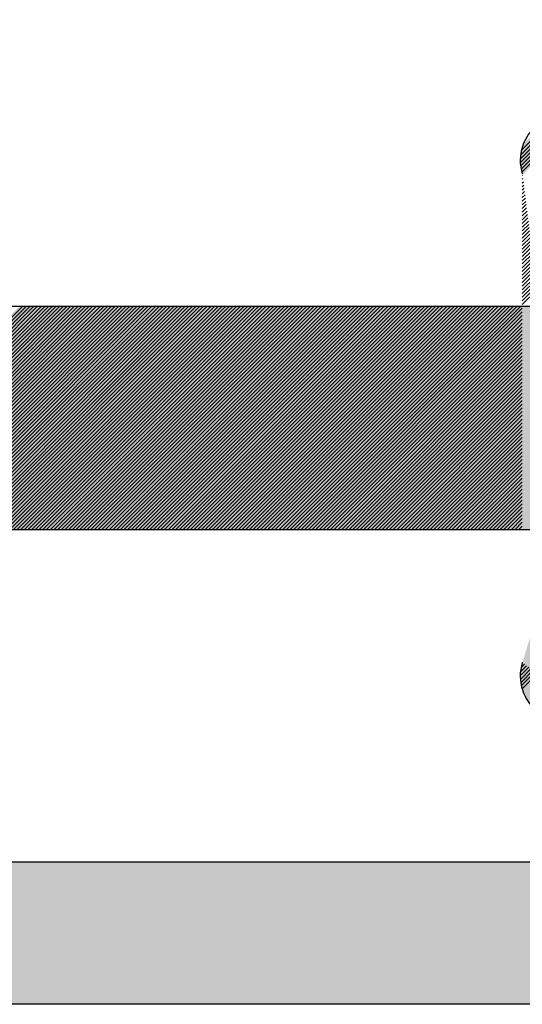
# Model space of a CAD drawing. Header units: inches. Extents: x -0.5 to 0.5, y -0.75 to 0.75.
# Tile 3 of 6: x -0.06 to 0.12, y -0.75 to -0.41. Entities that reach past the tile are written whole.
import ezdxf

# ---------------------------------------------------------------- set-up
doc = ezdxf.new("R2010")
doc.units = ezdxf.units.IN
doc.header["$MEASUREMENT"] = 0

msp = doc.modelspace()

# ---------------------------------------------------------------- hatches: boundary and pattern name
h = msp.add_hatch(color=7)
edge = h.paths.add_edge_path()
edge.add_line((-0.44304, 0.75208), (0.44304, 0.75208))
edge.add_spline(control_points=[(0.44304, 0.75208), (0.45814, 0.75208), (0.47263, 0.74608), (0.48332, 0.7354), (0.494, 0.72472), (0.5, 0.71023), (0.5, 0.69512)], knot_values=[0, 0, 0, 0, 1, 1, 1, 2, 2, 2, 2], degree=3, periodic=0)
edge.add_line((0.5, 0.69512), (0.5, -0.69512))
edge.add_spline(control_points=[(0.5, -0.69512), (0.5, -0.72658), (0.4745, -0.75208), (0.44304, -0.75208)], knot_values=[0, 0, 0, 0, 1, 1, 1, 1], degree=3, periodic=0)
edge.add_line((0.44304, -0.75208), (-0.44304, -0.75208))
edge.add_spline(control_points=[(-0.44304, -0.75208), (-0.4745, -0.75208), (-0.5, -0.72658), (-0.5, -0.69512)], knot_values=[0, 0, 0, 0, 1, 1, 1, 1], degree=3, periodic=0)
edge.add_line((-0.5, -0.69512), (-0.5, 0.69512))
edge.add_spline(control_points=[(-0.5, 0.69512), (-0.5, 0.72658), (-0.4745, 0.75208), (-0.44304, 0.75208)], knot_values=[0, 0, 0, 0, 1, 1, 1, 1], degree=3, periodic=0)
edge = h.paths.add_edge_path(flags=0)
edge.add_line((-0.39315, 0.70219), (0.39315, 0.70219))
edge.add_spline(control_points=[(0.39315, 0.70219), (0.42461, 0.70219), (0.45011, 0.67669), (0.45011, 0.64523)], knot_values=[0, 0, 0, 0, 1, 1, 1, 1], degree=3, periodic=0)
edge.add_line((0.45011, 0.64523), (0.45011, -0.64523))
edge.add_spline(control_points=[(0.45011, -0.64523), (0.45011, -0.67669), (0.42461, -0.70219), (0.39315, -0.70219)], knot_values=[0, 0, 0, 0, 1, 1, 1, 1], degree=3, periodic=0)
edge.add_line((0.39315, -0.70219), (-0.39315, -0.70219))
edge.add_spline(control_points=[(-0.39315, -0.70219), (-0.42461, -0.70219), (-0.45011, -0.67669), (-0.45011, -0.64523)], knot_values=[0, 0, 0, 0, 1, 1, 1, 1], degree=3, periodic=0)
edge.add_line((-0.45011, -0.64523), (-0.45011, 0.64523))
edge.add_spline(control_points=[(-0.45011, 0.64523), (-0.45011, 0.67669), (-0.42461, 0.70219), (-0.39315, 0.70219)], knot_values=[0, 0, 0, 0, 1, 1, 1, 1], degree=3, periodic=0)
for points in [[(0.11557, -0.45551), (0.13082, -0.44027), (0.13111, -0.44022), (0.13204, -0.44029), (0.11557, -0.45677), (0.11557, -0.45551)], [(0.11557, -0.45426), (0.12934, -0.44049), (0.13082, -0.44027), (0.11557, -0.45551), (0.11557, -0.45426)], [(0.11557, -0.45677), (0.13204, -0.44029), (0.13321, -0.44038), (0.11565, -0.45794), (0.11557, -0.45752), (0.11557, -0.45677)], [(0.11599, -0.45259), (0.12785, -0.44072), (0.12934, -0.44049), (0.11557, -0.45426), (0.11599, -0.45259)], [(0.11565, -0.45794), (0.13321, -0.44038), (0.13437, -0.44047), (0.13456, -0.44053), (0.11588, -0.45921), (0.11565, -0.45794)], [(0.11588, -0.45921), (0.13456, -0.44053), (0.1355, -0.44085), (0.11607, -0.46028), (0.11588, -0.45921)], [(0.11668, -0.45039), (0.1256, -0.44147), (0.12785, -0.44072), (0.11599, -0.45259), (0.11632, -0.45125), (0.11668, -0.45039)], [(0.13644, -0.44116), (0.11637, -0.46123), (0.11607, -0.46028), (0.1355, -0.44085), (0.13644, -0.44116)], [(0.03861, -0.58562), (0.11632, -0.50791), (0.11682, -0.50741), (0.11833, -0.50741), (0.11958, -0.50741), (0.12083, -0.50741), (0.12334, -0.50741), (0.1246, -0.50741), (0.1261, -0.50741), (0.12735, -0.50741), (0.12861, -0.50741), (0.12986, -0.50741), (0.13086, -0.50741), (0.13111, -0.50741), (0.13105, -0.50722), (0.13638, -0.50189), (0.17257, -0.46569), (0.17347, -0.4663), (0.17422, -0.46681), (0.17511, -0.46741), (0.17586, -0.46792), (0.17661, -0.46843), (0.17736, -0.46893), (0.17811, -0.46944), (0.17885, -0.46994), (0.1796, -0.47045), (0.18035, -0.47096), (0.18109, -0.47146), (0.18184, -0.47197), (0.18274, -0.47258), (0.18349, -0.47308), (0.18438, -0.47369), (0.18513, -0.4742), (0.18588, -0.4747), (0.18663, -0.47521), (0.18737, -0.47571), (0.18812, -0.47622), (0.18887, -0.47673), (0.18961, -0.47723), (0.19051, -0.47784), (0.19126, -0.47835), (0.19201, -0.47885), (0.19275, -0.47936), (0.1935, -0.47986), (0.19425, -0.48037), (0.195, -0.48088), (0.19589, -0.48148), (0.19664, -0.48199), (0.19739, -0.4825), (0.19814, -0.483), (0.19903, -0.48361), (0.19978, -0.48412), (0.20053, -0.48462), (0.20127, -0.48513), (0.20202, -0.48563), (0.20277, -0.48614), (0.20352, -0.48665), (0.20426, -0.48715), (0.20501, -0.48766), (0.20576, -0.48816), (0.20666, -0.48877), (0.20755, -0.48938), (0.2083, -0.48988), (0.20905, -0.49039), (0.20979, -0.4909), (0.21054, -0.4914), (0.21129, -0.49191), (0.21204, -0.49242), (0.21278, -0.49292), (0.13187, -0.57409), (0.13086, -0.57509), (0.21353, -0.49343), (0.21428, -0.49393), (0.21518, -0.49454), (0.21592, -0.49505), (0.21667, -0.49555), (0.21742, -0.49606), (0.21831, -0.49667), (0.21906, -0.49717), (0.21981, -0.49768), (0.22056, -0.49818), (0.2213, -0.49869), (0.22205, -0.4992), (0.22295, -0.4998), (0.2237, -0.50031), (0.22444, -0.50082), (0.22519, -0.50132), (0.22594, -0.50183), (0.22669, -0.50233), (0.22743, -0.50284), (0.22818, -0.50335), (0.22893, -0.50385), (0.22982, -0.50446), (0.23057, -0.50497), (0.23147, -0.50557), (0.23222, -0.50608), (0.23296, -0.50659), (0.23371, -0.50709), (0.23446, -0.5076), (0.23521, -0.5081), (0.23595, -0.50861), (0.2367, -0.50912), (0.23745, -0.50962), (0.23819, -0.51013), (0.23909, -0.51074), (0.23984, -0.51124), (0.24059, -0.51175), (0.24148, -0.51236), (0.24223, -0.51286), (0.24298, -0.51337), (0.24373, -0.51387), (0.24447, -0.51438), (0.24522, -0.51489), (0.24597, -0.51539), (0.24686, -0.516), (0.24761, -0.51651), (0.24836, -0.51701), (0.24911, -0.51752), (0.24985, -0.51802), (0.2506, -0.51853), (0.25135, -0.51904), (0.25225, -0.51964), (0.25299, -0.52015), (0.25374, -0.52066), (0.25449, -0.52116), (0.25538, -0.52177), (0.25613, -0.52227), (0.25688, -0.52278), (0.25763, -0.52329), (0.25837, -0.52379), (0.25912, -0.5243), (0.25987, -0.52481), (0.26062, -0.52531), (0.26136, -0.52582), (0.26211, -0.52632), (0.2639, -0.52754), (0.14489, -0.64655), (0.14014, -0.6498), (0.13738, -0.65156), (0.137, -0.65168), (0.13437, -0.65256), (0.13193, -0.65275), (0.13111, -0.65281), (0.13068, -0.65274), (0.12959, -0.65257), (0.12851, -0.65241), (0.12785, -0.65231), (0.12748, -0.65218), (0.12653, -0.65187), (0.12485, -0.6513), (0.12469, -0.65122), (0.12468, -0.65122), (0.12368, -0.65072), (0.12284, -0.6503), (0.12184, -0.6498), (0.12134, -0.6493), (0.12008, -0.64805), (0.11958, -0.64754), (0.11937, -0.64725), (0.11884, -0.64653), (0.11758, -0.64479), (0.11735, -0.64426), (0.11691, -0.6432), (0.11632, -0.64178), (0.11617, -0.64118), (0.11592, -0.64018), (0.11557, -0.63877), (0.11557, -0.63802), (0.11557, -0.63676), (0.11557, -0.63551), (0.11595, -0.63388), (0.11632, -0.63225), (0.1174, -0.62866), (0.11805, -0.62651), (0.11913, -0.62293), (0.11967, -0.62113), (0.12021, -0.61934), (0.12085, -0.6172), (0.1214, -0.61539), (0.12194, -0.6136), (0.12248, -0.61181), (0.12302, -0.61001), (0.12356, -0.60822), (0.1242, -0.60608), (0.12465, -0.6046), (0.12529, -0.60248), (0.12593, -0.60034), (0.12637, -0.59889), (0.12701, -0.59676), (0.12745, -0.59531), (0.12809, -0.59315), (0.12863, -0.59136), (0.12917, -0.58957), (0.12971, -0.58777), (0.13036, -0.58562), (0.12911, -0.58562), (0.12785, -0.58562), (0.1266, -0.58562), (0.12535, -0.58562), (0.12384, -0.58562), (0.12259, -0.58562), (0.12134, -0.58562), (0.12008, -0.58562), (0.11883, -0.58562), (0.11758, -0.58562), (0.11482, -0.58562), (0.11356, -0.58562), (0.11231, -0.58562), (0.11106, -0.58562), (0.1098, -0.58562), (0.1083, -0.58562), (0.10705, -0.58562), (0.10579, -0.58562), (0.10454, -0.58562), (0.10329, -0.58562), (0.10203, -0.58562), (0.10053, -0.58562), (0.09928, -0.58562), (0.09802, -0.58562), (0.09677, -0.58562), (0.09551, -0.58562), (0.09426, -0.58562), (0.09301, -0.58562), (0.0915, -0.58562), (0.09025, -0.58562), (0.089, -0.58562), (0.08774, -0.58562), (0.08649, -0.58562), (0.08524, -0.58562), (0.08373, -0.58562), (0.08248, -0.58562), (0.08123, -0.58562), (0.07997, -0.58562), (0.07872, -0.58562), (0.07746, -0.58562), (0.07596, -0.58562), (0.07471, -0.58562), (0.07345, -0.58562), (0.0722, -0.58562), (0.07095, -0.58562), (0.06969, -0.58562), (0.06819, -0.58562), (0.06694, -0.58562), (0.06568, -0.58562), (0.06443, -0.58562), (0.06318, -0.58562), (0.06192, -0.58562), (0.06042, -0.58562), (0.05916, -0.58562), (0.05791, -0.58562), (0.05666, -0.58562), (0.0554, -0.58562), (0.05415, -0.58562), (0.05265, -0.58562), (0.05139, -0.58562), (0.05014, -0.58562), (0.04889, -0.58562), (0.04763, -0.58562), (0.04638, -0.58562), (0.04487, -0.58562), (0.04362, -0.58562), (0.04237, -0.58562), (0.04111, -0.58562), (0.03986, -0.58562), (0.03861, -0.58562)], [(-0.13888, -0.58562), (-0.06042, -0.50741), (-0.05916, -0.50741), (-0.13763, -0.58562), (-0.13888, -0.58562)], [(-0.13763, -0.58562), (-0.05916, -0.50741), (-0.05791, -0.50741), (-0.13638, -0.58562), (-0.13763, -0.58562)], [(-0.13638, -0.58562), (-0.05791, -0.50741), (-0.05666, -0.50741), (-0.13487, -0.58562), (-0.13638, -0.58562)], [(-0.13487, -0.58562), (-0.05666, -0.50741), (-0.05515, -0.50741), (-0.13362, -0.58562), (-0.13487, -0.58562)], [(-0.13362, -0.58562), (-0.05515, -0.50741), (-0.0539, -0.50741), (-0.13237, -0.58562), (-0.13362, -0.58562)], [(-0.13237, -0.58562), (-0.0539, -0.50741), (-0.05265, -0.50741), (-0.13111, -0.58562), (-0.13237, -0.58562)], [(-0.13111, -0.58562), (-0.05265, -0.50741), (-0.05139, -0.50741), (-0.12986, -0.58562), (-0.13111, -0.58562)], [(-0.12986, -0.58562), (-0.05139, -0.50741), (-0.05014, -0.50741), (-0.12861, -0.58562), (-0.12986, -0.58562)], [(-0.12861, -0.58562), (-0.05014, -0.50741), (-0.04889, -0.50741), (-0.1271, -0.58562), (-0.12861, -0.58562)], [(-0.1271, -0.58562), (-0.04889, -0.50741), (-0.04738, -0.50741), (-0.12585, -0.58562), (-0.1271, -0.58562)], [(-0.12585, -0.58562), (-0.04738, -0.50741), (-0.04613, -0.50741), (-0.1246, -0.58562), (-0.12585, -0.58562)], [(-0.1246, -0.58562), (-0.04613, -0.50741), (-0.04487, -0.50741), (-0.12334, -0.58562), (-0.1246, -0.58562)], [(-0.12334, -0.58562), (-0.04487, -0.50741), (-0.04362, -0.50741), (-0.12209, -0.58562), (-0.12334, -0.58562)], [(-0.12209, -0.58562), (-0.04362, -0.50741), (-0.04237, -0.50741), (-0.12083, -0.58562), (-0.12209, -0.58562)], [(-0.12083, -0.58562), (-0.04237, -0.50741), (-0.04111, -0.50741), (-0.11933, -0.58562), (-0.12083, -0.58562)], [(-0.11933, -0.58562), (-0.04111, -0.50741), (-0.03961, -0.50741), (-0.11808, -0.58562), (-0.11933, -0.58562)], [(-0.11808, -0.58562), (-0.03961, -0.50741), (-0.03836, -0.50741), (-0.11682, -0.58562), (-0.11808, -0.58562)], [(-0.11682, -0.58562), (-0.03836, -0.50741), (-0.0371, -0.50741), (-0.11557, -0.58562), (-0.11682, -0.58562)], [(-0.11557, -0.58562), (-0.0371, -0.50741), (-0.03585, -0.50741), (-0.11432, -0.58562), (-0.11557, -0.58562)], [(-0.11432, -0.58562), (-0.03585, -0.50741), (-0.0346, -0.50741), (-0.11306, -0.58562), (-0.11432, -0.58562)], [(-0.11306, -0.58562), (-0.0346, -0.50741), (-0.03334, -0.50741), (-0.11156, -0.58562), (-0.11306, -0.58562)], [(-0.11156, -0.58562), (-0.03334, -0.50741), (-0.03184, -0.50741), (-0.11031, -0.58562), (-0.11156, -0.58562)], [(-0.11031, -0.58562), (-0.03184, -0.50741), (-0.03058, -0.50741), (-0.10905, -0.58562), (-0.11031, -0.58562)], [(-0.10905, -0.58562), (-0.03058, -0.50741), (-0.02933, -0.50741), (-0.1078, -0.58562), (-0.10905, -0.58562)], [(-0.1078, -0.58562), (-0.02933, -0.50741), (-0.02808, -0.50741), (-0.10655, -0.58562), (-0.1078, -0.58562)], [(-0.10655, -0.58562), (-0.02808, -0.50741), (-0.02682, -0.50741), (-0.10529, -0.58562), (-0.10655, -0.58562)], [(-0.10529, -0.58562), (-0.02682, -0.50741), (-0.02557, -0.50741), (-0.10379, -0.58562), (-0.10529, -0.58562)], [(-0.10379, -0.58562), (-0.02557, -0.50741), (-0.02432, -0.50741), (-0.10253, -0.58562), (-0.10379, -0.58562)], [(-0.10253, -0.58562), (-0.02432, -0.50741), (-0.02281, -0.50741), (-0.10128, -0.58562), (-0.10253, -0.58562)], [(-0.10128, -0.58562), (-0.02281, -0.50741), (-0.02156, -0.50741), (-0.10003, -0.58562), (-0.10128, -0.58562)], [(-0.10003, -0.58562), (-0.02156, -0.50741), (-0.02031, -0.50741), (-0.09877, -0.58562), (-0.10003, -0.58562)], [(-0.09877, -0.58562), (-0.02031, -0.50741), (-0.01905, -0.50741), (-0.09752, -0.58562), (-0.09877, -0.58562)], [(-0.09752, -0.58562), (-0.01905, -0.50741), (-0.0178, -0.50741), (-0.09602, -0.58562), (-0.09752, -0.58562)], [(-0.09602, -0.58562), (-0.0178, -0.50741), (-0.01655, -0.50741), (-0.09476, -0.58562), (-0.09602, -0.58562)], [(-0.09476, -0.58562), (-0.01655, -0.50741), (-0.01504, -0.50741), (-0.09351, -0.58562), (-0.09476, -0.58562)], [(-0.09351, -0.58562), (-0.01504, -0.50741), (-0.01379, -0.50741), (-0.09226, -0.58562), (-0.09351, -0.58562)], [(-0.09226, -0.58562), (-0.01379, -0.50741), (-0.01253, -0.50741), (-0.091, -0.58562), (-0.09226, -0.58562)], [(-0.091, -0.58562), (-0.01253, -0.50741), (-0.01128, -0.50741), (-0.08975, -0.58562), (-0.091, -0.58562)], [(-0.08975, -0.58562), (-0.01128, -0.50741), (-0.01003, -0.50741), (-0.08824, -0.58562), (-0.08975, -0.58562)], [(-0.08824, -0.58562), (-0.01003, -0.50741), (-0.00877, -0.50741), (-0.08699, -0.58562), (-0.08824, -0.58562)], [(-0.08699, -0.58562), (-0.00877, -0.50741), (-0.00727, -0.50741), (-0.08574, -0.58562), (-0.08699, -0.58562)], [(-0.08574, -0.58562), (-0.00727, -0.50741), (-0.00602, -0.50741), (-0.08448, -0.58562), (-0.08574, -0.58562)], [(-0.08448, -0.58562), (-0.00602, -0.50741), (-0.00476, -0.50741), (-0.08323, -0.58562), (-0.08448, -0.58562)], [(-0.08323, -0.58562), (-0.00476, -0.50741), (-0.00351, -0.50741), (-0.08198, -0.58562), (-0.08323, -0.58562)], [(-0.08198, -0.58562), (-0.00351, -0.50741), (-0.00226, -0.50741), (-0.08047, -0.58562), (-0.08198, -0.58562)], [(-0.08047, -0.58562), (-0.00226, -0.50741), (-0.001, -0.50741), (-0.07922, -0.58562), (-0.08047, -0.58562)], [(-0.07922, -0.58562), (-0.001, -0.50741), (0.0005, -0.50741), (-0.07797, -0.58562), (-0.07922, -0.58562)], [(-0.07797, -0.58562), (0.0005, -0.50741), (0.00175, -0.50741), (-0.07671, -0.58562), (-0.07797, -0.58562)], [(-0.07671, -0.58562), (0.00175, -0.50741), (0.00301, -0.50741), (-0.07546, -0.58562), (-0.07671, -0.58562)], [(-0.07546, -0.58562), (0.00301, -0.50741), (0.00426, -0.50741), (-0.07421, -0.58562), (-0.07546, -0.58562)], [(-0.07421, -0.58562), (0.00426, -0.50741), (0.00552, -0.50741), (-0.0727, -0.58562), (-0.07421, -0.58562)], [(-0.0727, -0.58562), (0.00552, -0.50741), (0.00677, -0.50741), (-0.07145, -0.58562), (-0.0727, -0.58562)], [(-0.07145, -0.58562), (0.00677, -0.50741), (0.00827, -0.50741), (-0.07019, -0.58562), (-0.07145, -0.58562)], [(-0.07019, -0.58562), (0.00827, -0.50741), (0.00953, -0.50741), (-0.06894, -0.58562), (-0.07019, -0.58562)], [(-0.06894, -0.58562), (0.00953, -0.50741), (0.01078, -0.50741), (-0.06769, -0.58562), (-0.06894, -0.58562)], [(-0.06769, -0.58562), (0.01078, -0.50741), (0.01203, -0.50741), (-0.06643, -0.58562), (-0.06769, -0.58562)], [(-0.06643, -0.58562), (0.01203, -0.50741), (0.01329, -0.50741), (-0.06493, -0.58562), (-0.06643, -0.58562)], [(-0.06493, -0.58562), (0.01329, -0.50741), (0.01454, -0.50741), (-0.06368, -0.58562), (-0.06493, -0.58562)], [(-0.06368, -0.58562), (0.01454, -0.50741), (0.01604, -0.50741), (-0.06242, -0.58562), (-0.06368, -0.58562)], [(-0.06242, -0.58562), (0.01604, -0.50741), (0.0173, -0.50741), (-0.06117, -0.58562), (-0.06242, -0.58562)], [(-0.06117, -0.58562), (0.0173, -0.50741), (0.01855, -0.50741), (-0.05992, -0.58562), (-0.06117, -0.58562)], [(-0.05992, -0.58562), (0.01855, -0.50741), (0.0198, -0.50741), (-0.05866, -0.58562), (-0.05992, -0.58562)], [(-0.05866, -0.58562), (0.0198, -0.50741), (0.02106, -0.50741), (-0.05741, -0.58562), (-0.05866, -0.58562)], [(-0.05741, -0.58562), (0.02106, -0.50741), (0.02231, -0.50741), (-0.0559, -0.58562), (-0.05741, -0.58562)], [(-0.0559, -0.58562), (0.02231, -0.50741), (0.02382, -0.50741), (-0.05465, -0.58562), (-0.0559, -0.58562)], [(-0.05465, -0.58562), (0.02382, -0.50741), (0.02507, -0.50741), (-0.0534, -0.58562), (-0.05465, -0.58562)], [(-0.0534, -0.58562), (0.02507, -0.50741), (0.02632, -0.50741), (-0.05214, -0.58562), (-0.0534, -0.58562)], [(-0.05214, -0.58562), (0.02632, -0.50741), (0.02758, -0.50741), (-0.05089, -0.58562), (-0.05214, -0.58562)], [(-0.05089, -0.58562), (0.02758, -0.50741), (0.02883, -0.50741), (-0.04964, -0.58562), (-0.05089, -0.58562)], [(-0.04964, -0.58562), (0.02883, -0.50741), (0.03008, -0.50741), (-0.04813, -0.58562), (-0.04964, -0.58562)], [(-0.04813, -0.58562), (0.03008, -0.50741), (0.03159, -0.50741), (-0.04688, -0.58562), (-0.04813, -0.58562)], [(-0.04688, -0.58562), (0.03159, -0.50741), (0.03284, -0.50741), (-0.04563, -0.58562), (-0.04688, -0.58562)], [(-0.04563, -0.58562), (0.03284, -0.50741), (0.03409, -0.50741), (-0.04437, -0.58562), (-0.04563, -0.58562)], [(-0.04437, -0.58562), (0.03409, -0.50741), (0.03535, -0.50741), (-0.04312, -0.58562), (-0.04437, -0.58562)], [(-0.04312, -0.58562), (0.03535, -0.50741), (0.0366, -0.50741), (-0.04187, -0.58562), (-0.04312, -0.58562)], [(-0.04187, -0.58562), (0.0366, -0.50741), (0.03785, -0.50741), (-0.04036, -0.58562), (-0.04187, -0.58562)], [(-0.04036, -0.58562), (0.03785, -0.50741), (0.03936, -0.50741), (-0.03911, -0.58562), (-0.04036, -0.58562)], [(-0.03911, -0.58562), (0.03936, -0.50741), (0.04061, -0.50741), (-0.03785, -0.58562), (-0.03911, -0.58562)], [(-0.03785, -0.58562), (0.04061, -0.50741), (0.04187, -0.50741), (-0.0366, -0.58562), (-0.03785, -0.58562)], [(-0.0366, -0.58562), (0.04187, -0.50741), (0.04312, -0.50741), (-0.03535, -0.58562), (-0.0366, -0.58562)], [(-0.03535, -0.58562), (0.04312, -0.50741), (0.04437, -0.50741), (-0.03409, -0.58562), (-0.03535, -0.58562)], [(-0.03409, -0.58562), (0.04437, -0.50741), (0.04563, -0.50741), (-0.03259, -0.58562), (-0.03409, -0.58562)], [(-0.03259, -0.58562), (0.04563, -0.50741), (0.04713, -0.50741), (-0.03134, -0.58562), (-0.03259, -0.58562)], [(-0.03134, -0.58562), (0.04713, -0.50741), (0.04838, -0.50741), (-0.03008, -0.58562), (-0.03134, -0.58562)], [(-0.03008, -0.58562), (0.04838, -0.50741), (0.04964, -0.50741), (-0.02883, -0.58562), (-0.03008, -0.58562)], [(-0.02883, -0.58562), (0.04964, -0.50741), (0.05089, -0.50741), (-0.02758, -0.58562), (-0.02883, -0.58562)], [(-0.02758, -0.58562), (0.05089, -0.50741), (0.05214, -0.50741), (-0.02632, -0.58562), (-0.02758, -0.58562)], [(-0.02632, -0.58562), (0.05214, -0.50741), (0.0534, -0.50741), (-0.02482, -0.58562), (-0.02632, -0.58562)], [(-0.02482, -0.58562), (0.0534, -0.50741), (0.05465, -0.50741), (-0.02357, -0.58562), (-0.02482, -0.58562)], [(-0.02357, -0.58562), (0.05465, -0.50741), (0.05616, -0.50741), (-0.02231, -0.58562), (-0.02357, -0.58562)], [(-0.02231, -0.58562), (0.05616, -0.50741), (0.05741, -0.50741), (-0.02106, -0.58562), (-0.02231, -0.58562)], [(-0.02106, -0.58562), (0.05741, -0.50741), (0.05866, -0.50741), (-0.0198, -0.58562), (-0.02106, -0.58562)], [(-0.0198, -0.58562), (0.05866, -0.50741), (0.05992, -0.50741), (-0.01855, -0.58562), (-0.0198, -0.58562)], [(-0.01855, -0.58562), (0.05992, -0.50741), (0.06117, -0.50741), (-0.01705, -0.58562), (-0.01855, -0.58562)], [(-0.01705, -0.58562), (0.06117, -0.50741), (0.06242, -0.50741), (-0.01579, -0.58562), (-0.01705, -0.58562)], [(-0.01579, -0.58562), (0.06242, -0.50741), (0.06393, -0.50741), (-0.01454, -0.58562), (-0.01579, -0.58562)], [(-0.01454, -0.58562), (0.06393, -0.50741), (0.06518, -0.50741), (-0.01329, -0.58562), (-0.01454, -0.58562)], [(-0.01329, -0.58562), (0.06518, -0.50741), (0.06643, -0.50741), (-0.01203, -0.58562), (-0.01329, -0.58562)], [(-0.01203, -0.58562), (0.06643, -0.50741), (0.06769, -0.50741), (-0.01078, -0.58562), (-0.01203, -0.58562)], [(-0.01078, -0.58562), (0.06769, -0.50741), (0.06894, -0.50741), (-0.00928, -0.58562), (-0.01078, -0.58562)], [(0.07019, -0.50741), (-0.00802, -0.58562), (-0.00928, -0.58562), (0.06894, -0.50741), (0.07019, -0.50741)], [(-0.00802, -0.58562), (0.07019, -0.50741), (0.0717, -0.50741), (-0.00677, -0.58562), (-0.00802, -0.58562)], [(-0.00677, -0.58562), (0.0717, -0.50741), (0.07295, -0.50741), (-0.00552, -0.58562), (-0.00677, -0.58562)], [(-0.00552, -0.58562), (0.07295, -0.50741), (0.07421, -0.50741), (-0.00426, -0.58562), (-0.00552, -0.58562)], [(-0.00426, -0.58562), (0.07421, -0.50741), (0.07546, -0.50741), (-0.00301, -0.58562), (-0.00426, -0.58562)], [(-0.00301, -0.58562), (0.07546, -0.50741), (0.07671, -0.50741), (-0.0015, -0.58562), (-0.00301, -0.58562)], [(-0.0015, -0.58562), (0.07671, -0.50741), (0.07797, -0.50741), (-0.00025, -0.58562), (-0.0015, -0.58562)], [(-0.00025, -0.58562), (0.07797, -0.50741), (0.07947, -0.50741), (0.001, -0.58562), (-0.00025, -0.58562)], [(0.001, -0.58562), (0.07947, -0.50741), (0.08072, -0.50741), (0.00226, -0.58562), (0.001, -0.58562)], [(0.00226, -0.58562), (0.08072, -0.50741), (0.08198, -0.50741), (0.00351, -0.58562), (0.00226, -0.58562)], [(0.00351, -0.58562), (0.08198, -0.50741), (0.08323, -0.50741), (0.00476, -0.58562), (0.00351, -0.58562)], [(0.00476, -0.58562), (0.08323, -0.50741), (0.08448, -0.50741), (0.00627, -0.58562), (0.00476, -0.58562)], [(0.00627, -0.58562), (0.08448, -0.50741), (0.08574, -0.50741), (0.00752, -0.58562), (0.00627, -0.58562)], [(0.00752, -0.58562), (0.08574, -0.50741), (0.08724, -0.50741), (0.00877, -0.58562), (0.00752, -0.58562)], [(0.00877, -0.58562), (0.08724, -0.50741), (0.0885, -0.50741), (0.01003, -0.58562), (0.00877, -0.58562)], [(0.01003, -0.58562), (0.0885, -0.50741), (0.08975, -0.50741), (0.01128, -0.58562), (0.01003, -0.58562)], [(0.01128, -0.58562), (0.08975, -0.50741), (0.091, -0.50741), (0.01253, -0.58562), (0.01128, -0.58562)], [(0.01253, -0.58562), (0.091, -0.50741), (0.09226, -0.50741), (0.01404, -0.58562), (0.01253, -0.58562)], [(0.01404, -0.58562), (0.09226, -0.50741), (0.09351, -0.50741), (0.01529, -0.58562), (0.01404, -0.58562)], [(0.01529, -0.58562), (0.09351, -0.50741), (0.09501, -0.50741), (0.01655, -0.58562), (0.01529, -0.58562)], [(0.01655, -0.58562), (0.09501, -0.50741), (0.09627, -0.50741), (0.0178, -0.58562), (0.01655, -0.58562)], [(0.0178, -0.58562), (0.09627, -0.50741), (0.09752, -0.50741), (0.01905, -0.58562), (0.0178, -0.58562)], [(0.01905, -0.58562), (0.09752, -0.50741), (0.09877, -0.50741), (0.02031, -0.58562), (0.01905, -0.58562)], [(0.02031, -0.58562), (0.09877, -0.50741), (0.10003, -0.50741), (0.02156, -0.58562), (0.02031, -0.58562)], [(0.02156, -0.58562), (0.10003, -0.50741), (0.10128, -0.50741), (0.02306, -0.58562), (0.02156, -0.58562)], [(0.02306, -0.58562), (0.10128, -0.50741), (0.10278, -0.50741), (0.02432, -0.58562), (0.02306, -0.58562)], [(0.02432, -0.58562), (0.10278, -0.50741), (0.10404, -0.50741), (0.02557, -0.58562), (0.02432, -0.58562)], [(0.02557, -0.58562), (0.10404, -0.50741), (0.10529, -0.50741), (0.02682, -0.58562), (0.02557, -0.58562)], [(0.02682, -0.58562), (0.10529, -0.50741), (0.10655, -0.50741), (0.02808, -0.58562), (0.02682, -0.58562)], [(0.02808, -0.58562), (0.10655, -0.50741), (0.1078, -0.50741), (0.02933, -0.58562), (0.02808, -0.58562)], [(0.02933, -0.58562), (0.1078, -0.50741), (0.10905, -0.50741), (0.03084, -0.58562), (0.02933, -0.58562)], [(0.03084, -0.58562), (0.10905, -0.50741), (0.11056, -0.50741), (0.03209, -0.58562), (0.03084, -0.58562)], [(0.03209, -0.58562), (0.11056, -0.50741), (0.11181, -0.50741), (0.03334, -0.58562), (0.03209, -0.58562)], [(0.03334, -0.58562), (0.11181, -0.50741), (0.11306, -0.50741), (0.0346, -0.58562), (0.03334, -0.58562)], [(0.0346, -0.58562), (0.11306, -0.50741), (0.11432, -0.50741), (0.03585, -0.58562), (0.0346, -0.58562)], [(0.03585, -0.58562), (0.11432, -0.50741), (0.11557, -0.50741), (0.0371, -0.58562), (0.03585, -0.58562)], [(0.0371, -0.58562), (0.11557, -0.50741), (0.11682, -0.50741), (0.11632, -0.50791), (0.03861, -0.58562), (0.0371, -0.58562)]]:
    msp.add_hatch(color=7).paths.add_polyline_path(points)

# ---------------------------------------------------------------- linework, layer by layer
at = {"color": 7}
for p, q in [((0.11554, -0.4556), (0.13093, -0.44022)), ((0.11556, -0.45688), (0.13221, -0.44023)), ((0.11564, -0.45421), (0.12954, -0.44032)), ((0.11567, -0.45807), (0.1334, -0.44034)), ((0.11585, -0.45918), (0.13451, -0.44052)), ((0.11591, -0.45265), (0.12798, -0.44058)), ((0.1161, -0.46023), (0.13555, -0.44077)), ((0.11628, -0.46134), (0.11635, -0.46128)), ((0.11628, -0.46264), (0.11649, -0.46242)), ((0.11628, -0.46393), (0.11664, -0.46357)), ((0.11628, -0.46523), (0.11678, -0.46472)), ((0.11628, -0.46652), (0.11693, -0.46587)), ((0.11628, -0.46782), (0.11707, -0.46702)), ((0.11628, -0.46911), (0.11722, -0.46817)), ((0.11628, -0.4704), (0.11737, -0.46932)), ((0.11628, -0.4717), (0.11751, -0.47047)), ((0.11628, -0.47299), (0.11766, -0.47161)), ((0.11628, -0.47429), (0.1178, -0.47276)), ((0.11628, -0.47558), (0.11795, -0.47391)), ((0.11628, -0.47688), (0.1181, -0.47506)), ((0.11628, -0.47817), (0.11824, -0.47621)), ((0.11628, -0.47947), (0.11839, -0.47736)), ((0.11628, -0.48076), (0.11853, -0.47851)), ((0.11628, -0.48206), (0.11868, -0.47966)), ((0.11628, -0.48335), (0.11882, -0.4808)), ((0.11628, -0.48465), (0.11897, -0.48195)), ((0.11628, -0.48594), (0.11912, -0.4831)), ((0.11628, -0.48723), (0.11926, -0.48425)), ((0.11628, -0.48853), (0.11941, -0.4854)), ((0.11628, -0.48982), (0.11955, -0.48655)), ((0.11628, -0.49112), (0.1197, -0.4877)), ((0.11628, -0.49241), (0.11985, -0.48885)), ((0.11628, -0.49371), (0.11999, -0.48999)), ((0.11628, -0.495), (0.12014, -0.49114)), ((0.11628, -0.4963), (0.12028, -0.49229)), ((0.11628, -0.49759), (0.12043, -0.49344)), ((0.11628, -0.49889), (0.12057, -0.49459)), ((0.11628, -0.50018), (0.12072, -0.49574)), ((0.11628, -0.50148), (0.12087, -0.49689)), ((0.11628, -0.50277), (0.12101, -0.49804)), ((0.11628, -0.50406), (0.12116, -0.49919)), ((0.11628, -0.50536), (0.1213, -0.50033)), ((0.11628, -0.50665), (0.12145, -0.50148)), ((0.13101, -0.50731), (-0.23001, -0.50731)), ((-0.13755, -0.58571), (-0.05915, -0.50731)), ((-0.13626, -0.58571), (-0.05785, -0.50731)), ((-0.13496, -0.58571), (-0.05656, -0.50731)), ((-0.13367, -0.58571), (-0.05527, -0.50731)), ((-0.13237, -0.58571), (-0.05397, -0.50731)), ((-0.13108, -0.58571), (-0.05268, -0.50731)), ((-0.12978, -0.58571), (-0.05138, -0.50731)), ((-0.12849, -0.58571), (-0.05009, -0.50731)), ((-0.1272, -0.58571), (-0.04879, -0.50731)), ((-0.1259, -0.58571), (-0.0475, -0.50731)), ((-0.12461, -0.58571), (-0.0462, -0.50731)), ((-0.12331, -0.58571), (-0.04491, -0.50731)), ((-0.12202, -0.58571), (-0.04361, -0.50731)), ((-0.12072, -0.58571), (-0.04232, -0.50731)), ((-0.11943, -0.58571), (-0.04103, -0.50731)), ((-0.11813, -0.58571), (-0.03973, -0.50731)), ((-0.11684, -0.58571), (-0.03844, -0.50731)), ((-0.11554, -0.58571), (-0.03714, -0.50731)), ((-0.11425, -0.58571), (-0.03585, -0.50731)), ((-0.11296, -0.58571), (-0.03455, -0.50731)), ((-0.11166, -0.58571), (-0.03326, -0.50731)), ((-0.11037, -0.58571), (-0.03196, -0.50731)), ((-0.10907, -0.58571), (-0.03067, -0.50731)), ((-0.10778, -0.58571), (-0.02937, -0.50731)), ((-0.10648, -0.58571), (-0.02808, -0.50731)), ((-0.10519, -0.58571), (-0.02678, -0.50731)), ((-0.10389, -0.58571), (-0.02549, -0.50731)), ((-0.1026, -0.58571), (-0.0242, -0.50731)), ((-0.1013, -0.58571), (-0.0229, -0.50731)), ((-0.10001, -0.58571), (-0.02161, -0.50731)), ((-0.09871, -0.58571), (-0.02031, -0.50731)), ((-0.09742, -0.58571), (-0.01902, -0.50731)), ((-0.09613, -0.58571), (-0.01772, -0.50731)), ((-0.09483, -0.58571), (-0.01643, -0.50731)), ((-0.09354, -0.58571), (-0.01513, -0.50731)), ((-0.09224, -0.58571), (-0.01384, -0.50731)), ((-0.09095, -0.58571), (-0.01254, -0.50731)), ((-0.08965, -0.58571), (-0.01125, -0.50731)), ((-0.08836, -0.58571), (-0.00995, -0.50731)), ((-0.08706, -0.58571), (-0.00866, -0.50731)), ((-0.08577, -0.58571), (-0.00737, -0.50731)), ((-0.08447, -0.58571), (-0.00607, -0.50731)), ((-0.08318, -0.58571), (-0.00478, -0.50731)), ((-0.08188, -0.58571), (-0.00348, -0.50731)), ((-0.08059, -0.58571), (-0.00219, -0.50731)), ((-0.0793, -0.58571), (-0.00089, -0.50731)), ((-0.078, -0.58571), (0.0004, -0.50731)), ((-0.07671, -0.58571), (0.0017, -0.50731)), ((-0.07541, -0.58571), (0.00299, -0.50731)), ((-0.07412, -0.58571), (0.00429, -0.50731)), ((-0.07282, -0.58571), (0.00558, -0.50731)), ((-0.07153, -0.58571), (0.00688, -0.50731)), ((-0.07023, -0.58571), (0.00817, -0.50731)), ((-0.06894, -0.58571), (0.00946, -0.50731)), ((-0.06764, -0.58571), (0.01076, -0.50731)), ((-0.06635, -0.58571), (0.01205, -0.50731)), ((-0.06506, -0.58571), (0.01335, -0.50731)), ((-0.06376, -0.58571), (0.01464, -0.50731)), ((-0.06247, -0.58571), (0.01594, -0.50731)), ((-0.06117, -0.58571), (0.01723, -0.50731)), ((-0.05988, -0.58571), (0.01853, -0.50731)), ((-0.05858, -0.58571), (0.01982, -0.50731)), ((-0.05729, -0.58571), (0.02112, -0.50731)), ((-0.05599, -0.58571), (0.02241, -0.50731)), ((-0.0547, -0.58571), (0.0237, -0.50731)), ((-0.0534, -0.58571), (0.025, -0.50731)), ((-0.05211, -0.58571), (0.02629, -0.50731)), ((-0.05081, -0.58571), (0.02759, -0.50731)), ((-0.04952, -0.58571), (0.02888, -0.50731)), ((-0.04823, -0.58571), (0.03018, -0.50731)), ((-0.04693, -0.58571), (0.03147, -0.50731)), ((-0.04564, -0.58571), (0.03277, -0.50731)), ((-0.04434, -0.58571), (0.03406, -0.50731)), ((-0.04305, -0.58571), (0.03536, -0.50731)), ((-0.04175, -0.58571), (0.03665, -0.50731)), ((-0.04046, -0.58571), (0.03795, -0.50731)), ((-0.03916, -0.58571), (0.03924, -0.50731)), ((-0.03787, -0.58571), (0.04053, -0.50731)), ((-0.03657, -0.58571), (0.04183, -0.50731)), ((-0.03528, -0.58571), (0.04312, -0.50731)), ((-0.03398, -0.58571), (0.04442, -0.50731)), ((-0.03269, -0.58571), (0.04571, -0.50731)), ((-0.0314, -0.58571), (0.04701, -0.50731)), ((-0.0301, -0.58571), (0.0483, -0.50731)), ((-0.02881, -0.58571), (0.0496, -0.50731)), ((-0.02751, -0.58571), (0.05089, -0.50731)), ((-0.02622, -0.58571), (0.05219, -0.50731)), ((-0.02492, -0.58571), (0.05348, -0.50731)), ((-0.02363, -0.58571), (0.05478, -0.50731)), ((-0.02233, -0.58571), (0.05607, -0.50731)), ((-0.02104, -0.58571), (0.05736, -0.50731)), ((-0.01974, -0.58571), (0.05866, -0.50731)), ((-0.01845, -0.58571), (0.05995, -0.50731)), ((-0.01715, -0.58571), (0.06125, -0.50731)), ((-0.01586, -0.58571), (0.06254, -0.50731)), ((-0.01457, -0.58571), (0.06384, -0.50731)), ((-0.01327, -0.58571), (0.06513, -0.50731)), ((-0.01198, -0.58571), (0.06643, -0.50731)), ((-0.01068, -0.58571), (0.06772, -0.50731)), ((-0.00939, -0.58571), (0.06902, -0.50731)), ((-0.00809, -0.58571), (0.07031, -0.50731)), ((-0.0068, -0.58571), (0.07161, -0.50731)), ((-0.0055, -0.58571), (0.0729, -0.50731)), ((-0.00421, -0.58571), (0.07419, -0.50731)), ((-0.00291, -0.58571), (0.07549, -0.50731)), ((-0.00162, -0.58571), (0.07678, -0.50731)), ((-0.00033, -0.58571), (0.07808, -0.50731)), ((0.00097, -0.58571), (0.07937, -0.50731)), ((0.00226, -0.58571), (0.08067, -0.50731)), ((0.00356, -0.58571), (0.08196, -0.50731)), ((0.00485, -0.58571), (0.08326, -0.50731)), ((0.00615, -0.58571), (0.08455, -0.50731)), ((0.00744, -0.58571), (0.08585, -0.50731)), ((0.00874, -0.58571), (0.08714, -0.50731)), ((0.01003, -0.58571), (0.08843, -0.50731)), ((0.01133, -0.58571), (0.08973, -0.50731)), ((0.01262, -0.58571), (0.09102, -0.50731)), ((0.01392, -0.58571), (0.09232, -0.50731)), ((0.01521, -0.58571), (0.09361, -0.50731)), ((0.0165, -0.58571), (0.09491, -0.50731)), ((0.0178, -0.58571), (0.0962, -0.50731)), ((0.01909, -0.58571), (0.0975, -0.50731)), ((0.02039, -0.58571), (0.09879, -0.50731)), ((0.02168, -0.58571), (0.10009, -0.50731)), ((0.02298, -0.58571), (0.10138, -0.50731)), ((0.02427, -0.58571), (0.10268, -0.50731)), ((0.02557, -0.58571), (0.10397, -0.50731)), ((0.02686, -0.58571), (0.10526, -0.50731)), ((0.02816, -0.58571), (0.10656, -0.50731)), ((0.02945, -0.58571), (0.10785, -0.50731)), ((0.03075, -0.58571), (0.10915, -0.50731)), ((0.03204, -0.58571), (0.11044, -0.50731)), ((0.03333, -0.58571), (0.11174, -0.50731)), ((0.03463, -0.58571), (0.11303, -0.50731)), ((0.03592, -0.58571), (0.11433, -0.50731)), ((0.03722, -0.58571), (0.11562, -0.50731)), ((0.03851, -0.58571), (0.11628, -0.50795)), ((0.03981, -0.58571), (0.11628, -0.50924)), ((0.0411, -0.58571), (0.11628, -0.51054)), ((0.0424, -0.58571), (0.11628, -0.51183)), ((0.04369, -0.58571), (0.11628, -0.51313)), ((0.04499, -0.58571), (0.11628, -0.51442)), ((0.04628, -0.58571), (0.11628, -0.51572)), ((0.04758, -0.58571), (0.11628, -0.51701)), ((0.04887, -0.58571), (0.11628, -0.5183)), ((0.05016, -0.58571), (0.11628, -0.5196)), ((0.05146, -0.58571), (0.11628, -0.52089)), ((0.05275, -0.58571), (0.11628, -0.52219)), ((0.05405, -0.58571), (0.11628, -0.52348)), ((0.05534, -0.58571), (0.11628, -0.52478)), ((0.05664, -0.58571), (0.11628, -0.52607)), ((0.05793, -0.58571), (0.11628, -0.52737)), ((0.05923, -0.58571), (0.11628, -0.52866)), ((0.06052, -0.58571), (0.11628, -0.52996)), ((0.06182, -0.58571), (0.11628, -0.53125)), ((0.06311, -0.58571), (0.11628, -0.53255)), ((0.0644, -0.58571), (0.11628, -0.53384)), ((0.0657, -0.58571), (0.11628, -0.53513)), ((0.06699, -0.58571), (0.11628, -0.53643)), ((0.06829, -0.58571), (0.11628, -0.53772)), ((0.06958, -0.58571), (0.11628, -0.53902)), ((0.07088, -0.58571), (0.11628, -0.54031)), ((0.07217, -0.58571), (0.11628, -0.54161)), ((0.07347, -0.58571), (0.11628, -0.5429)), ((0.07476, -0.58571), (0.11628, -0.5442)), ((0.07606, -0.58571), (0.11628, -0.54549)), ((0.07735, -0.58571), (0.11628, -0.54679)), ((0.07865, -0.58571), (0.11628, -0.54808)), ((0.07994, -0.58571), (0.11628, -0.54938)), ((0.08123, -0.58571), (0.11628, -0.55067)), ((0.08253, -0.58571), (0.11628, -0.55196)), ((0.08382, -0.58571), (0.11628, -0.55326)), ((0.08512, -0.58571), (0.11628, -0.55455)), ((0.08641, -0.58571), (0.11628, -0.55585)), ((0.08771, -0.58571), (0.11628, -0.55714)), ((0.089, -0.58571), (0.11628, -0.55844)), ((0.0903, -0.58571), (0.11628, -0.55973)), ((0.09159, -0.58571), (0.11628, -0.56103)), ((0.09289, -0.58571), (0.11628, -0.56232)), ((0.09418, -0.58571), (0.11628, -0.56362)), ((0.09548, -0.58571), (0.11628, -0.56491)), ((0.09677, -0.58571), (0.11628, -0.5662)), ((0.09806, -0.58571), (0.11628, -0.5675)), ((0.09936, -0.58571), (0.11628, -0.56879)), ((0.10065, -0.58571), (0.11628, -0.57009)), ((0.10195, -0.58571), (0.11628, -0.57138)), ((0.10324, -0.58571), (0.11628, -0.57268)), ((0.10454, -0.58571), (0.11628, -0.57397)), ((0.10583, -0.58571), (0.11628, -0.57527)), ((0.10713, -0.58571), (0.11628, -0.57656)), ((0.10842, -0.58571), (0.11628, -0.57786)), ((0.10972, -0.58571), (0.11628, -0.57915)), ((0.11101, -0.58571), (0.11628, -0.58045)), ((0.11231, -0.58571), (0.11628, -0.58174)), ((0.1136, -0.58571), (0.11628, -0.58303)), ((0.13101, -0.58571), (-0.17853, -0.58571)), ((0.11489, -0.58571), (0.11628, -0.58433)), ((0.11619, -0.58571), (0.11628, -0.58562)), ((0.11554, -0.63685), (0.11853, -0.63386)), ((0.11558, -0.63811), (0.11928, -0.63441)), ((0.11561, -0.63549), (0.11779, -0.63331)), ((0.11571, -0.63927), (0.12002, -0.63496)), ((0.11582, -0.63398), (0.11705, -0.63275)), ((0.11626, -0.63225), (0.11631, -0.6322)), ((0.11591, -0.64037), (0.12076, -0.63551)), ((0.11617, -0.6414), (0.1215, -0.63607))]:
    msp.add_line(p, q, dxfattribs=at)
for points in [[(0.39315, -0.70219), (-0.39315, -0.70219)], [(0.44304, -0.75208), (-0.44304, -0.75208)]]:
    msp.add_lwpolyline(points, dxfattribs=at)
for points in [[(0.1403, -0.44297), (0.13472, -0.43916), (0.12734, -0.43931), (0.12193, -0.44334), (0.11651, -0.44737), (0.11424, -0.45439), (0.11628, -0.46083)], [(0.11628, -0.63219), (0.11424, -0.63863), (0.11651, -0.64565), (0.12193, -0.64968), (0.12734, -0.65371), (0.13472, -0.65385), (0.1403, -0.65005)]]:
    msp.add_open_spline(points, degree=3, knots=[0, 0, 0, 0, 1, 1, 1, 2, 2, 2, 2], dxfattribs=at)

doc.saveas('drawing.dxf')
